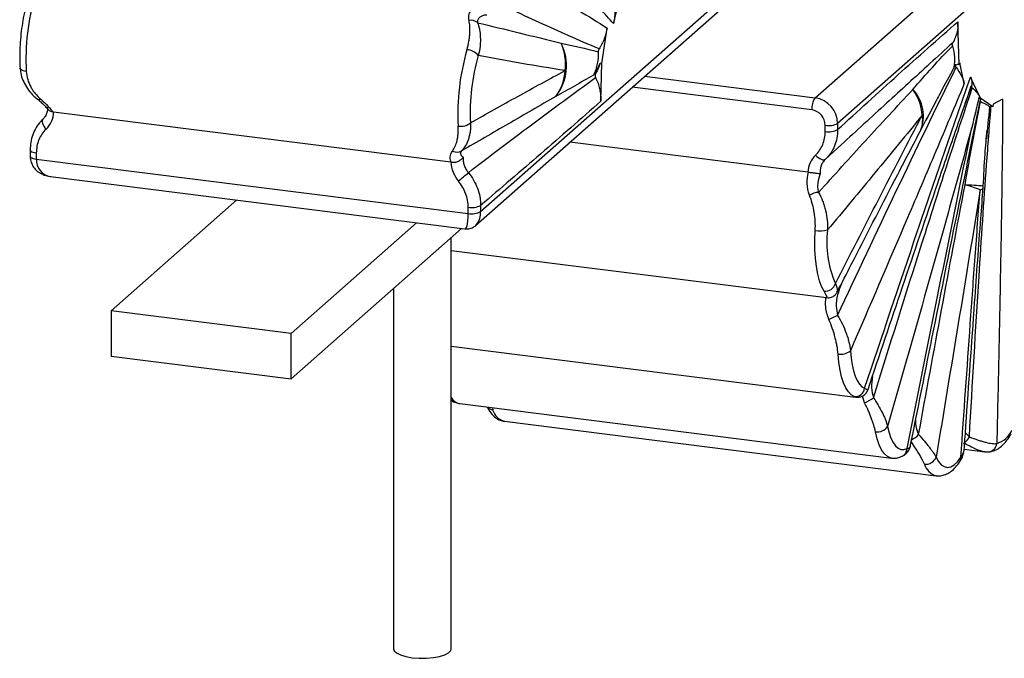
# Paper-space layout '_Dimétrica' of a CAD drawing. Header units: millimetres. Extents: x -787 to -323, y -1059 to 481.
# Tile 2 of 11: x -787 to -583, y -20 to 113. Entities that reach past the tile are written whole.
import ezdxf

# ---------------------------------------------------------------- set-up
doc = ezdxf.new("R2010")
doc.units = ezdxf.units.MM

psp = doc.layouts.new('_Dimétrica')

# ---------------------------------------------------------------- linework, layer by layer
at = {"color": 7, "linetype": 'Continuous', "lineweight": 25}
for p, q in [((-621.96, 96.3), (-553.73, 156.48)), ((-547.99, 152.11), (-617.29, 91)), ((-691.53, 72.66), (-622.24, 133.77)), ((-692.59, 69.77), (-623.61, 130.61)), ((-663.91, 111.74), (-661.93, 119.49)), ((-666.34, 103.45), (-665.22, 110.81)), ((-592.05, 103.18), (-592.28, 112.12)), ((-666.34, 103.45), (-666.67, 103.49)), ((-666.53, 95.64), (-666.34, 103.45)), ((-590.97, 99.25), (-591.86, 103.55)), ((-587.68, 96.38), (-589.66, 100.63)), ((-589.48, 98.78), (-590.89, 94.77)), ((-587.68, 96.38), (-587.71, 96.28)), ((-585, 94.46), (-587.71, 96.28)), ((-596.82, 95.68), (-598.99, 91.6)), ((-584.97, 94.97), (-585, 94.46)), ((-582.98, 96.04), (-584.97, 94.97)), ((-697.71, 82.94), (-780.31, 93.35)), ((-600.09, 89.44), (-598.67, 92.24)), ((-619.86, 89.31), (-619.86, 90.61)), ((-617.29, 91), (-617.29, 89.7)), ((-585.96, 91.82), (-586.36, 87.79)), ((-623.47, 80.84), (-672.97, 87.08)), ((-616.54, 86.56), (-619.83, 83.55)), ((-785.2, 85.5), (-785.2, 84.21)), ((-783.91, 84.88), (-783.91, 83.58)), ((-783.91, 83.58), (-694.11, 72.27)), ((-780.95, 79.95), (-694.78, 69.1)), ((-768.33, 52.07), (-742.24, 75.08)), ((-691.53, 73.95), (-691.53, 72.66)), ((-694.11, 72.27), (-694.11, 73.56)), ((-730.91, 47.36), (-704.83, 70.36)), ((-692.59, 69.77), (-692.42, 69.94)), ((-730.91, 37.93), (-695.47, 69.18)), ((-697.66, -18.17), (-697.66, 67.26)), ((-697.66, 64.61), (-619.59, 54.78)), ((-709.66, 56.67), (-709.66, -18.17)), ((-768.33, 52.07), (-768.33, 42.64)), ((-730.91, 47.36), (-768.33, 52.07)), ((-730.91, 37.93), (-730.91, 47.36)), ((-697.66, 44.72), (-613.55, 34.13)), ((-768.33, 42.64), (-730.91, 37.93)), ((-695.87, 32.76), (-606.07, 21.45)), ((-613.55, 34.2), (-613.86, 34.22)), ((-686.59, 29.09), (-596.79, 17.78)), ((-590.99, 23.28), (-586.7, 22.74))]:
    psp.add_line(p, q, dxfattribs=at)
at = {"color": 8, "linetype": 'Continuous', "lineweight": 25}
for p, q in [((-657.44, 100.77), (-621.96, 96.3)), ((-622.67, 93.79), (-660.02, 98.5)), ((-611.68, 32.93), (-612.11, 34.37)), ((-689.08, 31.91), (-689.02, 31.49)), ((-590.72, 26.7), (-589.9, 25.83))]:
    psp.add_line(p, q, dxfattribs=at)
at = {"color": 8, "linetype": 'Continuous', "lineweight": 25, "flags": 128}
for points in [[(-786, 101.75), (-786.35, 101.81), (-786.66, 101.91), (-786.92, 102.03), (-787.12, 102.18), (-787.24, 102.35), (-787.3, 102.53), (-787.3, 102.54)], [(-785.2, 85.5), (-785.2, 85.48), (-785.15, 85.35), (-785.03, 85.23), (-784.83, 85.11), (-784.57, 85.01), (-784.26, 84.93), (-783.91, 84.88)], [(-785.2, 84.21), (-785.2, 84.19), (-785.15, 84.06), (-785.03, 83.93), (-784.83, 83.82), (-784.57, 83.72), (-784.26, 83.64), (-783.91, 83.58)], [(-587.65, 77.2), (-587.42, 77.27), (-587.25, 77.35), (-587.12, 77.44), (-587.05, 77.53), (-587.03, 77.6)], [(-694.78, 69.1), (-694.63, 69.14), (-694.48, 69.34), (-694.35, 69.69), (-694.25, 70.17), (-694.17, 70.77), (-694.13, 71.48), (-694.11, 72.27)], [(-606.07, 21.45), (-606.28, 21.49), (-606.95, 21.78), (-607.58, 22.34), (-608.14, 23.14), (-608.65, 24.18), (-609.08, 25.45), (-609.43, 26.91)]]:
    psp.add_lwpolyline(points, dxfattribs=at)
at = {"color": 7, "linetype": 'Continuous', "lineweight": 25, "flags": 128}
for points in [[(-591.86, 103.55), (-591.9, 103.47), (-592.05, 103.18)], [(-585, 94.46), (-585.18, 94.47), (-585.35, 94.48), (-585.49, 94.48), (-585.6, 94.47), (-585.67, 94.45), (-585.71, 94.42), (-585.71, 94.38)], [(-782.51, 91.89), (-782.63, 91.74), (-782.69, 91.55), (-782.69, 91.3), (-782.62, 91.02), (-782.51, 90.72), (-782.34, 90.41), (-782.12, 90.1), (-781.87, 89.8)], [(-621.91, 84.39), (-621.63, 84.12), (-621.33, 83.88), (-621.03, 83.68), (-620.73, 83.53), (-620.45, 83.45), (-620.21, 83.42), (-620, 83.46), (-619.83, 83.55)], [(-620.12, 56.13), (-620.62, 57.1), (-621.06, 58.29), (-621.42, 59.68), (-621.7, 61.24), (-621.9, 62.96), (-622.01, 64.8), (-622.03, 66.74), (-621.95, 68.76)], [(-613.86, 34.22), (-614.49, 34.59), (-615.07, 35.19), (-615.61, 36.02), (-616.07, 37.07), (-616.47, 38.31), (-616.8, 39.74), (-617.05, 41.33), (-617.21, 43.06)], [(-614.64, 43.75), (-614.5, 42.23), (-614.28, 40.83), (-613.99, 39.57), (-613.64, 38.47), (-613.23, 37.54), (-612.76, 36.81), (-612.24, 36.28), (-611.68, 35.95)], [(-606.91, 28.01), (-606.6, 26.72), (-606.22, 25.61), (-605.78, 24.69), (-605.28, 23.98), (-604.73, 23.49), (-604.13, 23.23), (-603.51, 23.2), (-602.86, 23.4)], [(-596.81, 21.65), (-596.31, 20.73), (-595.75, 20.06), (-595.13, 19.66), (-594.47, 19.51), (-593.78, 19.64), (-593.07, 20.04), (-592.36, 20.69), (-591.66, 21.6)], [(-709.66, -18.17), (-709.53, -18.58), (-709.04, -19.05), (-708.22, -19.47), (-707.11, -19.81), (-705.78, -20.04)], [(-705.78, -20.04), (-704.31, -20.16), (-702.81, -20.15), (-701.36, -20.02), (-700.05, -19.77), (-698.97, -19.42), (-698.19, -19), (-697.74, -18.52), (-697.66, -18.17)]]:
    psp.add_lwpolyline(points, dxfattribs=at)
at = {"color": 7, "linetype": 'Continuous', "lineweight": 25}
for centre, radius, start, end in [((-738.23, 104.26), 47.84, 163.7886, 183.0058), ((-693.52, 110.44), 1.99, 48.2879, 102.2077), ((-683.82, 102.96), 10.16, 321.1506, 27.3902), ((-684.28, 103.32), 10.41, 352.5388, 24.4639), ((-648.43, 92.94), 47.84, 163.7886, 183.0058), ((-694.56, 102.99), 3.32, 39.7914, 86.5774), ((-651.48, 93.33), 42.21, 163.7886, 183.0058), ((-592.32, 102.38), 0.841, 71.4233, 170.1922), ((-683.35, 102.33), 9.4, 322.2969, 357.7798), ((-666.91, 100.53), 1.23, 144.5938, 156.049), ((-618.74, 94.04), 3.94, 144.9309, 183.5931), ((-622.75, 90.89), 5.46, 1.0587, 81.7605), ((-609.83, 92.02), 10.15, 3.7786, 36.3756), ((-785.41, 93.47), 5.1, 313.9215, 358.5985), ((-623.14, 90.55), 3.28, 1.0587, 81.7605), ((-695.62, 93.45), 3.07, 259.1378, 310.3851), ((-619.13, 94.48), 3.94, 259.2261, 297.8883), ((-619.13, 93.18), 3.94, 259.2261, 297.8883), ((-609.06, 93.86), 10, 332.4249, 333.787), ((-696.47, 86.75), 1.76, 238.8033, 303.3419), ((-618.37, 80.72), 5.1, 133.921, 178.5863), ((-691.14, 83.27), 6.58, 182.8176, 220.3822), ((-763.12, 160.34), 105.36, 309.4624, 310.9385), ((-594.88, 59.65), 18.98, 67.5839, 77.5664), ((-597, 78.37), 10, 355.5541, 357.5467), ((-621.04, 72.53), 4.13, 92.958, 120.4785), ((-693.37, 77.43), 3.94, 259.2261, 297.8883), ((-693.37, 76.14), 3.94, 259.2261, 297.8883), ((-620.87, 75.09), 6.42, 260.3076, 283.3907), ((-598.27, 66.22), 21.28, 172.9299, 203.6133), ((-619.88, 58.32), 2.2, 263.7138, 343.6607), ((-611.32, 36.43), 15.83, 112.155, 119.4781), ((-616.64, 46.04), 3.04, 259.1641, 311.1515), ((-613.67, 36.21), 2, 264.6793, 352.5423), ((-617.82, 45.68), 14.16, 295.7186, 304.2797), ((-609.02, 29.39), 2.51, 260.6168, 326.8581), ((-585.45, 29.04), 4.73, 285.2471, 337.5894), ((-598.94, 22.43), 2.27, 262.9548, 339.7274)]:
    psp.add_arc(centre, radius, start, end, dxfattribs=at)
at = {"color": 8, "linetype": 'Continuous', "lineweight": 25}
for centre, radius, start, end in [((-607.32, 92.56), 7.87, 336.6453, 44.0577), ((-783.33, 96.57), 0.636, 239.7043, 301.7848), ((-605.01, 91.68), 5.4, 332.9184, 10.7499), ((-780.46, 83.37), 3.45, 176.5002, 261.8247), ((-591.88, 30.76), 47.44, 84.1051, 88.6904), ((-695.43, 72.42), 3.91, 320.5075, 3.4096), ((-695.36, 35.4), 2.69, 211.1523, 258.9925), ((-688.85, 33.15), 1.67, 222.19, 264.2713), ((-685.67, 32.46), 3.49, 196.0236, 254.7356), ((-604.53, 30.42), 5.77, 297.2666, 314.7896), ((-592.74, 27.22), 3.15, 306.6007, 334.0277), ((-604.68, 23.46), 1.82, 296.4863, 358.1814), ((-586.11, 24.62), 1.91, 275.0218, 355.6472), ((-593, 21.45), 1.35, 326.379, 6.0509), ((-595.87, 21.14), 3.49, 196.0236, 254.7356)]:
    psp.add_arc(centre, radius, start, end, dxfattribs=at)
at = {"color": 7, "linetype": 'Continuous', "lineweight": 25}
for points, knots in [([(-663.91, 111.74), (-664.84, 112.75), (-665.77, 113.78), (-667.62, 115.86), (-668.54, 116.91), (-671.31, 120.09), (-673.14, 122.24), (-678.64, 128.74), (-682.28, 133.14), (-685.92, 137.57)], [0, 0, 0, 0, 0.125, 0.125, 0.25, 0.25, 0.5, 0.5, 1, 1, 1, 1]), ([(-688.88, 124.56), (-684.92, 122.38), (-680.96, 120.17), (-675.04, 116.77), (-673.07, 115.62), (-669.13, 113.26), (-667.17, 112.06), (-665.22, 110.81)], [0, 0, 0, 0, 0.5, 0.5, 0.75, 0.75, 1, 1, 1, 1]), ([(-785.6, 117.23), (-785.7, 116.87), (-785.99, 115.84), (-786.42, 114.04), (-786.82, 111.82), (-787.12, 109.56), (-787.31, 107.31), (-787.38, 105.13), (-787.35, 103.55), (-787.31, 102.72), (-787.3, 102.54)], [0, 0, 0, 0, 0.078038, 0.2268171, 0.3750338, 0.5229151, 0.6707795, 0.8188459, 0.9601037, 1, 1, 1, 1]), ([(-666.9, 106.48), (-671.1, 108.26), (-675.23, 110.1), (-683.43, 113.83), (-687.5, 115.73), (-691.54, 117.63)], [0, 0, 0, 0, 0.5, 0.5, 1, 1, 1, 1]), ([(-663.73, 115.36), (-663.63, 114.77), (-663.6, 114.17), (-663.65, 113.26), (-663.68, 112.96), (-663.77, 112.35), (-663.83, 112.05), (-663.91, 111.74)], [0, 0, 0, 0, 0.5, 0.5, 0.75, 0.75, 1, 1, 1, 1]), ([(-693.94, 112.38), (-694.02, 112.76), (-694.02, 113.11), (-693.9, 113.76), (-693.78, 114.05), (-693.63, 114.31)], [0, 0, 0, 0, 0.5, 0.5, 1, 1, 1, 1]), ([(-690.25, 113.5), (-690.49, 113.51), (-690.72, 113.48), (-691.17, 113.36), (-691.38, 113.27), (-691.67, 113.08), (-691.75, 113.01), (-691.92, 112.84), (-691.99, 112.75), (-692.16, 112.44), (-692.23, 112.2), (-692.2, 111.92)], [0, 0, 0, 0, 0.25, 0.25, 0.5, 0.5, 0.625, 0.625, 0.75, 0.75, 1, 1, 1, 1]), ([(-694.36, 106.3), (-694.18, 106.91), (-694.05, 107.5), (-693.9, 108.35), (-693.86, 108.63), (-693.8, 109.17), (-693.77, 109.44), (-693.73, 110.21), (-693.74, 110.68), (-693.8, 111.58), (-693.86, 111.99), (-693.94, 112.38)], [0, 0, 0, 0, 0.25, 0.25, 0.375, 0.375, 0.5, 0.5, 0.75, 0.75, 1, 1, 1, 1]), ([(-692.2, 111.92), (-692.02, 111.48), (-691.88, 111), (-691.68, 109.99), (-691.61, 109.45), (-691.58, 108.58), (-691.57, 108.28), (-691.59, 107.68), (-691.62, 107.37), (-691.72, 106.42), (-691.83, 105.78), (-692.01, 105.11)], [0, 0, 0, 0, 0.25, 0.25, 0.5, 0.5, 0.625, 0.625, 0.75, 0.75, 1, 1, 1, 1]), ([(-692.2, 111.92), (-689.32, 111.23), (-686.43, 110.53), (-680.64, 109.11), (-677.73, 108.38), (-674.8, 107.64)], [0, 0, 0, 0, 0.5, 0.5, 1, 1, 1, 1]), ([(-665.22, 110.81), (-665.34, 110.03), (-665.54, 109.28), (-666.1, 107.83), (-666.47, 107.13), (-666.9, 106.48)], [0, 0, 0, 0, 0.5, 0.5, 1, 1, 1, 1]), ([(-617.29, 89.7), (-613.12, 93.51), (-608.95, 97.3), (-602.7, 102.93), (-600.62, 104.79), (-596.45, 108.49), (-594.36, 110.32), (-592.28, 112.12)], [0, 0, 0, 0, 0.5, 0.5, 0.75, 0.75, 1, 1, 1, 1]), ([(-592.28, 112.12), (-592.26, 111.33), (-592.34, 110.57), (-592.61, 109.47), (-592.73, 109.11), (-593.01, 108.41), (-593.17, 108.08), (-593.36, 107.76)], [0, 0, 0, 0, 0.5, 0.5, 0.75, 0.75, 1, 1, 1, 1]), ([(-666.9, 106.48), (-666.96, 106.39), (-667.01, 106.29), (-667.07, 106.08), (-667.08, 105.97), (-667.08, 105.86)], [0, 0, 0, 0, 0.5, 0.5, 1, 1, 1, 1]), ([(-593.36, 107.76), (-593.42, 107.66), (-593.46, 107.55), (-593.48, 107.31), (-593.46, 107.18), (-593.43, 107.06)], [0, 0, 0, 0, 0.5, 0.5, 1, 1, 1, 1]), ([(-593.43, 107.06), (-593.19, 106.3), (-593.06, 105.54), (-592.99, 104.39), (-592.99, 104.01), (-593.03, 103.25), (-593.08, 102.89), (-593.15, 102.52)], [0, 0, 0, 0, 0.5, 0.5, 0.75, 0.75, 1, 1, 1, 1]), ([(-673.96, 101.97), (-676.97, 102.43), (-679.98, 102.93), (-686, 103.99), (-689.01, 104.54), (-692.01, 105.11)], [0, 0, 0, 0, 0.5, 0.5, 1, 1, 1, 1]), ([(-667.08, 105.86), (-667.06, 105.03), (-667.12, 104.21), (-667.36, 103), (-667.47, 102.59), (-667.72, 101.8), (-667.87, 101.41), (-668.03, 101.03)], [0, 0, 0, 0, 0.5, 0.5, 0.75, 0.75, 1, 1, 1, 1]), ([(-787.26, 102.54), (-787.24, 102.17), (-787.17, 101.28), (-786.73, 99.93), (-786.01, 98.53), (-785, 97.23), (-784.18, 96.41), (-783.68, 96.04), (-783.65, 96.02)], [0, 0, 0, 0, 0.145659, 0.34418, 0.549058, 0.76284, 0.985745, 1, 1, 1, 1]), ([(-666.67, 103.49), (-666.78, 103.13), (-666.91, 102.77), (-667.22, 102.09), (-667.39, 101.76), (-667.59, 101.44)], [0, 0, 0, 0, 0.5, 0.5, 1, 1, 1, 1]), ([(-617.29, 51.09), (-613.25, 59.73), (-609.19, 68.35), (-600.99, 85.55), (-596.85, 94.12), (-592.66, 102.64)], [0, 0, 0, 0, 0.5, 0.5, 1, 1, 1, 1]), ([(-592.66, 102.64), (-592.66, 102.65), (-592.74, 102.75), (-592.84, 102.95), (-592.86, 103.17), (-592.79, 103.27), (-592.77, 103.29)], [0, 0, 0, 0, 0.0361714, 0.4465277, 0.8568841, 1, 1, 1, 1]), ([(-592.66, 102.64), (-592.22, 102.09), (-591.86, 101.53), (-591.3, 100.4), (-591.09, 99.82), (-590.97, 99.25)], [0, 0, 0, 0, 0.5, 0.5, 1, 1, 1, 1]), ([(-786, 101.75), (-785.96, 101.19), (-785.86, 100.63), (-785.55, 99.58), (-785.34, 99.07), (-784.95, 98.35), (-784.81, 98.11), (-784.5, 97.65), (-784.34, 97.43), (-783.81, 96.79), (-783.43, 96.4), (-783, 96.03)], [0, 0, 0, 0, 0.25, 0.25, 0.5, 0.5, 0.625, 0.625, 0.75, 0.75, 1, 1, 1, 1]), ([(-694.08, 80.75), (-689.72, 84.1), (-685.34, 87.42), (-676.52, 94.02), (-672.08, 97.29), (-667.61, 100.5)], [0, 0, 0, 0, 0.5, 0.5, 1, 1, 1, 1]), ([(-693.63, 91.11), (-690.35, 92.96), (-687.07, 94.79), (-680.51, 98.42), (-677.23, 100.21), (-673.96, 101.97)], [0, 0, 0, 0, 0.5, 0.5, 1, 1, 1, 1]), ([(-667.59, 101.44), (-667.67, 101.3), (-667.71, 101.15), (-667.72, 100.82), (-667.68, 100.65), (-667.61, 100.5)], [0, 0, 0, 0, 0.5, 0.5, 1, 1, 1, 1]), ([(-667.61, 100.5), (-667.23, 99.73), (-666.96, 98.94), (-666.68, 97.71), (-666.61, 97.3), (-666.53, 96.47), (-666.52, 96.06), (-666.53, 95.64)], [0, 0, 0, 0, 0.5, 0.5, 0.75, 0.75, 1, 1, 1, 1]), ([(-611.68, 35.95), (-608.04, 46.81), (-604.39, 57.65), (-598.9, 73.84), (-597.06, 79.23), (-594.3, 87.29), (-593.38, 89.97), (-591.52, 95.31), (-590.6, 97.98), (-589.66, 100.63)], [0, 0, 0, 0, 0.5, 0.5, 0.75, 0.75, 0.875, 0.875, 1, 1, 1, 1]), ([(-589.66, 100.63), (-589.51, 100.3), (-589.42, 99.98), (-589.37, 99.51), (-589.37, 99.36), (-589.4, 99.07), (-589.43, 98.92), (-589.48, 98.78)], [0, 0, 0, 0, 0.5, 0.5, 0.75, 0.75, 1, 1, 1, 1]), ([(-590.97, 99.25), (-592.93, 94.55), (-594.89, 89.89), (-598.82, 80.6), (-600.8, 75.97), (-606.72, 62.12), (-610.68, 52.93), (-614.64, 43.75)], [0, 0, 0, 0, 0.25, 0.25, 0.5, 0.5, 1, 1, 1, 1]), ([(-610.98, 35.67), (-608.58, 42.8), (-603.76, 57.15), (-597.61, 75.27), (-592.84, 89.19), (-590.5, 95.89), (-589.5, 98.78)], [0, 0, 0, 0, 0.336657, 0.677421, 0.860831, 1, 1, 1, 1]), ([(-609.85, 33.98), (-606.49, 44.75), (-603.11, 55.52), (-597.98, 71.63), (-596.27, 76.99), (-592.8, 87.71), (-591.06, 93.06), (-589.3, 98.4)], [0, 0, 0, 0, 0.5, 0.5, 0.75, 0.75, 1, 1, 1, 1]), ([(-589.48, 98.78), (-589.5, 98.73), (-589.5, 98.66), (-589.43, 98.53), (-589.38, 98.46), (-589.3, 98.4)], [0, 0, 0, 0, 0.5, 0.5, 1, 1, 1, 1]), ([(-589.3, 98.4), (-588.92, 98.06), (-588.6, 97.73), (-588.19, 97.22), (-588.07, 97.05), (-587.86, 96.72), (-587.76, 96.55), (-587.68, 96.38)], [0, 0, 0, 0, 0.5, 0.5, 0.75, 0.75, 1, 1, 1, 1]), ([(-675.91, 96.59), (-679.21, 94.68), (-682.48, 92.78), (-689.01, 89.02), (-692.26, 87.14), (-695.5, 85.27)], [0, 0, 0, 0, 0.5, 0.5, 1, 1, 1, 1]), ([(-621.26, 76.65), (-618.02, 80.24), (-614.77, 83.81), (-608.24, 90.95), (-604.96, 94.5), (-601.66, 98.03)], [0, 0, 0, 0, 0.5, 0.5, 1, 1, 1, 1]), ([(-587.92, 96.4), (-587.72, 96.22), (-587.51, 96.03), (-587.61, 95.89), (-587.61, 95.89)], [0, 0, 0, 0, 0.959294, 1, 1, 1, 1]), ([(-783.66, 96.02), (-783.43, 95.83), (-782.9, 95.39), (-782.22, 94.7), (-781.7, 94.14), (-781.42, 93.86), (-781.33, 93.77)], [0, 0, 0, 0, 0.218971, 0.513535, 0.855928, 1, 1, 1, 1]), ([(-783, 96.03), (-782.4, 95.51), (-781.91, 95), (-781.06, 94.09), (-780.71, 93.69), (-780.4, 93.36)], [0, 0, 0, 0, 0.5, 0.5, 1, 1, 1, 1]), ([(-781.61, 94.39), (-781.6, 94.34), (-781.57, 93.94), (-781.69, 93.24), (-782.01, 92.44), (-782.37, 92.06), (-782.53, 91.88)], [0, 0, 0, 0, 0.055377, 0.383572, 0.71761, 1, 1, 1, 1]), ([(-666.53, 95.64), (-668.61, 93.77), (-670.69, 91.92), (-674.86, 88.27), (-676.95, 86.45), (-683.2, 81.05), (-687.37, 77.49), (-691.53, 73.95)], [0, 0, 0, 0, 0.25, 0.25, 0.5, 0.5, 1, 1, 1, 1]), ([(-602.11, 24.17), (-600.4, 32.73), (-596.68, 51.33), (-591.84, 75.23), (-588.69, 90.56), (-587.6, 95.88)], [0, 0, 0, 0, 0.357292, 0.77679, 1, 1, 1, 1]), ([(-587.59, 95.51), (-587.06, 95.3), (-586.63, 95.1), (-586.16, 94.82), (-586.02, 94.73), (-585.82, 94.55), (-585.75, 94.46), (-585.71, 94.38)], [0, 0, 0, 0, 0.5, 0.5, 0.75, 0.75, 1, 1, 1, 1]), ([(-582.98, 96.04), (-582.99, 93.09), (-583.01, 90.13), (-583.07, 84.2), (-583.11, 81.23), (-583.23, 72.3), (-583.33, 66.34), (-583.56, 54.4), (-583.68, 48.42), (-583.93, 36.45), (-584.06, 30.47), (-584.2, 24.48)], [0, 0, 0, 0, 0.125, 0.125, 0.25, 0.25, 0.5, 0.5, 0.75, 0.75, 1, 1, 1, 1]), ([(-780.4, 93.36), (-780.58, 93.39), (-780.93, 93.46), (-781.24, 93.63), (-781.32, 93.76), (-781.33, 93.77)], [0, 0, 0, 0, 0.475265, 0.950118, 1, 1, 1, 1]), ([(-599.71, 92.69), (-602.99, 88.66), (-606.26, 84.67), (-612.82, 76.73), (-616.1, 72.78), (-619.38, 68.84)], [0, 0, 0, 0, 0.5, 0.5, 1, 1, 1, 1]), ([(-617.76, 57.7), (-614.76, 63.56), (-611.76, 69.42), (-605.74, 81.09), (-602.73, 86.91), (-599.71, 92.69)], [0, 0, 0, 0, 0.5, 0.5, 1, 1, 1, 1]), ([(-782.63, 91.73), (-782.76, 91.62), (-783.29, 91.16), (-783.99, 90.12), (-784.7, 88.67), (-785.13, 87.1), (-785.17, 86.02), (-785.19, 85.5)], [0, 0, 0, 0, 0.073155, 0.307345, 0.543224, 0.777713, 1, 1, 1, 1]), ([(-697.38, 85.24), (-697.16, 85.53), (-696.97, 85.86), (-696.65, 86.59), (-696.52, 86.98), (-696.36, 87.64), (-696.32, 87.87), (-696.25, 88.34), (-696.22, 88.59), (-696.17, 89.34), (-696.16, 89.87), (-696.2, 90.44)], [0, 0, 0, 0, 0.25, 0.25, 0.5, 0.5, 0.625, 0.625, 0.75, 0.75, 1, 1, 1, 1]), ([(-693.63, 91.11), (-693.6, 90.49), (-693.63, 89.89), (-693.74, 89.05), (-693.79, 88.78), (-693.91, 88.25), (-693.98, 87.99), (-694.22, 87.24), (-694.42, 86.79), (-694.91, 85.97), (-695.19, 85.6), (-695.5, 85.27)], [0, 0, 0, 0, 0.25, 0.25, 0.375, 0.375, 0.5, 0.5, 0.75, 0.75, 1, 1, 1, 1]), ([(-589.39, 90.14), (-590.83, 84.92), (-592.28, 79.72), (-595.18, 69.34), (-596.64, 64.16), (-601.03, 48.64), (-603.97, 38.32), (-606.91, 28.01)], [0, 0, 0, 0, 0.25, 0.25, 0.5, 0.5, 1, 1, 1, 1]), ([(-602.86, 23.4), (-600.63, 34.53), (-598.4, 45.67), (-593.91, 67.91), (-591.66, 79.03), (-589.39, 90.14)], [0, 0, 0, 0, 0.5, 0.5, 1, 1, 1, 1]), ([(-781.87, 89.8), (-782.2, 89.49), (-782.49, 89.15), (-782.99, 88.41), (-783.21, 88.02), (-783.56, 87.17), (-783.82, 86.29), (-783.91, 85.36), (-783.91, 84.88)], [0, 0, 0, 0, 0.25, 0.25, 0.5, 0.5, 0.75, 1, 1, 1, 1]), ([(-621.91, 84.39), (-621.58, 84.7), (-621.29, 85.04), (-620.78, 85.78), (-620.57, 86.17), (-620.22, 87.02), (-619.95, 87.9), (-619.86, 88.83), (-619.86, 89.31)], [0, 0, 0, 0, 0.25, 0.25, 0.5, 0.5, 0.75, 1, 1, 1, 1]), ([(-617.29, 89.7), (-617.29, 89.1), (-617.4, 87.94), (-617.72, 86.84), (-618.16, 85.78), (-618.43, 85.28), (-618.9, 84.6), (-619.07, 84.37), (-619.44, 83.95), (-619.63, 83.75), (-619.83, 83.55)], [0, 0, 0, 0, 0.25, 0.5, 0.5, 0.75, 0.75, 0.875, 0.875, 1, 1, 1, 1]), ([(-617.39, 55.93), (-616.41, 57.85), (-612.43, 65.63), (-606.7, 76.75), (-601.95, 85.86), (-600.2, 89.22)], [0, 0, 0, 0, 0.171266, 0.695148, 1, 1, 1, 1]), ([(-587, 77.94), (-586.9, 80.17), (-586.73, 84.05), (-586.37, 87.93), (-586.21, 89.59)], [0, 0, 0, 0, 0.571133, 1, 1, 1, 1]), ([(-785.2, 84.21), (-785.19, 83.94), (-785.15, 83.3), (-784.8, 82.35), (-784.15, 81.44), (-783.29, 80.72), (-782.24, 80.23), (-781.42, 79.98), (-780.95, 79.96), (-780.91, 79.96)], [0, 0, 0, 0, 0.115495, 0.281165, 0.44521, 0.611887, 0.78779, 0.978158, 1, 1, 1, 1]), ([(-697.62, 82.93), (-697.79, 83.24), (-697.89, 83.61), (-697.84, 84.41), (-697.69, 84.83), (-697.38, 85.24)], [0, 0, 0, 0, 0.5, 0.5, 1, 1, 1, 1]), ([(-697.62, 82.93), (-697.5, 82.91), (-697.37, 82.9), (-697.12, 82.9), (-696.99, 82.91), (-696.61, 82.97), (-696.36, 83.05), (-695.92, 83.25), (-695.72, 83.38), (-695.39, 83.66), (-695.25, 83.82), (-695.14, 83.99)], [0, 0, 0, 0, 0.125, 0.125, 0.25, 0.25, 0.5, 0.5, 0.75, 0.75, 1, 1, 1, 1]), ([(-695.5, 85.27), (-695.61, 85.14), (-695.68, 85), (-695.72, 84.74), (-695.71, 84.62), (-695.58, 84.29), (-695.39, 84.11), (-695.14, 83.99)], [0, 0, 0, 0, 0.25, 0.25, 0.5, 0.5, 1, 1, 1, 1]), ([(-695.14, 83.99), (-695.17, 83.72), (-695.17, 83.43), (-695.11, 82.87), (-695.05, 82.58), (-694.87, 82.03), (-694.75, 81.76), (-694.45, 81.23), (-694.28, 80.98), (-694.08, 80.75)], [0, 0, 0, 0, 0.25, 0.25, 0.5, 0.5, 0.75, 0.75, 1, 1, 1, 1]), ([(-619.83, 83.55), (-620.03, 83.37), (-620.2, 83.16), (-620.5, 82.71), (-620.62, 82.45), (-620.8, 81.93), (-620.86, 81.66), (-620.93, 81.09), (-620.93, 80.8), (-620.9, 80.51)], [0, 0, 0, 0, 0.25, 0.25, 0.5, 0.5, 0.75, 0.75, 1, 1, 1, 1]), ([(-694.08, 80.75), (-693.67, 80.26), (-692.95, 79.24), (-692.41, 78.11), (-691.97, 76.94), (-691.81, 76.35), (-691.64, 75.45), (-691.6, 75.16), (-691.55, 74.55), (-691.53, 74.25), (-691.53, 73.95)], [0, 0, 0, 0, 0.25, 0.5, 0.5, 0.75, 0.75, 0.875, 0.875, 1, 1, 1, 1]), ([(-623.14, 76.08), (-623.45, 76.86), (-623.59, 77.67), (-623.64, 79.29), (-623.55, 80.08), (-623.38, 80.83)], [0, 0, 0, 0, 0.5, 0.5, 1, 1, 1, 1]), ([(-623.38, 80.83), (-623.25, 80.83), (-623.13, 80.82), (-622.87, 80.79), (-622.74, 80.78), (-622.36, 80.74), (-622.12, 80.71), (-621.67, 80.65), (-621.47, 80.63), (-621.14, 80.57), (-621, 80.54), (-620.9, 80.51)], [0, 0, 0, 0, 0.125, 0.125, 0.25, 0.25, 0.5, 0.5, 0.75, 0.75, 1, 1, 1, 1]), ([(-620.9, 80.51), (-621.14, 79.94), (-621.33, 79.32), (-621.46, 78.34), (-621.48, 78), (-621.43, 77.32), (-621.37, 76.98), (-621.26, 76.65)], [0, 0, 0, 0, 0.5, 0.5, 0.75, 0.75, 1, 1, 1, 1]), ([(-694.11, 73.56), (-694.11, 74.04), (-694.16, 74.53), (-694.33, 75.48), (-694.47, 75.95), (-694.82, 76.89), (-695.25, 77.79), (-695.83, 78.61), (-696.15, 79)], [0, 0, 0, 0, 0.25, 0.25, 0.5, 0.5, 0.75, 1, 1, 1, 1]), ([(-621.95, 68.76), (-621.92, 69.38), (-621.92, 70.02), (-622, 71.29), (-622.07, 71.91), (-622.22, 72.85), (-622.28, 73.16), (-622.41, 73.77), (-622.49, 74.07), (-622.73, 74.96), (-622.92, 75.53), (-623.14, 76.08)], [0, 0, 0, 0, 0.25, 0.25, 0.5, 0.5, 0.625, 0.625, 0.75, 0.75, 1, 1, 1, 1]), ([(-621.26, 76.65), (-620.94, 76.07), (-620.66, 75.46), (-620.3, 74.52), (-620.19, 74.2), (-619.99, 73.55), (-619.9, 73.22), (-619.65, 72.22), (-619.53, 71.55), (-619.39, 70.2), (-619.36, 69.51), (-619.38, 68.84)], [0, 0, 0, 0, 0.25, 0.25, 0.375, 0.375, 0.5, 0.5, 0.75, 0.75, 1, 1, 1, 1]), ([(-587.65, 77.2), (-589.16, 67.93), (-590.68, 58.67), (-593.74, 40.16), (-595.28, 30.9), (-596.81, 21.65)], [0, 0, 0, 0, 0.5, 0.5, 1, 1, 1, 1]), ([(-591.66, 21.6), (-591.02, 30.85), (-590.37, 40.11), (-589.38, 54.01), (-589.04, 58.64), (-588.36, 67.92), (-588.01, 72.55), (-587.65, 77.2)], [0, 0, 0, 0, 0.5, 0.5, 0.75, 0.75, 1, 1, 1, 1]), ([(-590.93, 23.59), (-590.83, 25.14), (-590.14, 35.2), (-589, 51.09), (-587.81, 67.55), (-587.19, 75.49), (-587.02, 77.6)], [0, 0, 0, 0, 0.085924, 0.559955, 0.882754, 1, 1, 1, 1]), ([(-694.78, 69.11), (-694.51, 69.09), (-693.93, 69.05), (-693.09, 69.38), (-692.55, 69.74), (-692.37, 69.99), (-692.36, 70)], [0, 0, 0, 0, 0.303423, 0.661072, 0.986154, 1, 1, 1, 1]), ([(-619.59, 54.79), (-619.43, 54.77), (-619.06, 54.73), (-618.38, 54.91), (-617.75, 55.34), (-617.51, 55.75), (-617.4, 55.94)], [0, 0, 0, 0, 0.21043, 0.480157, 0.758212, 1, 1, 1, 1]), ([(-617.21, 43.06), (-617.25, 43.63), (-617.32, 44.21), (-617.48, 45.1), (-617.55, 45.39), (-617.68, 46), (-617.76, 46.31), (-618.01, 47.22), (-618.19, 47.83), (-618.62, 49.03), (-618.85, 49.62), (-619.12, 50.21)], [0, 0, 0, 0, 0.25, 0.25, 0.375, 0.375, 0.5, 0.5, 0.75, 0.75, 1, 1, 1, 1]), ([(-617.29, 51.09), (-616.94, 50.5), (-616.61, 49.9), (-616.02, 48.68), (-615.76, 48.06), (-615.41, 47.11), (-615.3, 46.79), (-615.11, 46.17), (-615.03, 45.86), (-614.8, 44.94), (-614.7, 44.34), (-614.64, 43.75)], [0, 0, 0, 0, 0.25, 0.25, 0.5, 0.5, 0.625, 0.625, 0.75, 0.75, 1, 1, 1, 1]), ([(-613.61, 34.15), (-613.48, 34.13), (-613.16, 34.07), (-612.51, 34.14), (-611.77, 34.48), (-611.22, 35.06), (-611.06, 35.48), (-610.99, 35.67)], [0, 0, 0, 0, 0.150905, 0.367129, 0.586711, 0.823506, 1, 1, 1, 1]), ([(-697.66, 33.49), (-697.64, 33.48), (-697.37, 33.23), (-696.76, 32.94), (-696.14, 32.83), (-695.86, 32.78)], [0, 0, 0, 0, 0.040422, 0.574027, 1, 1, 1, 1]), ([(-609.43, 26.91), (-609.51, 27.35), (-609.63, 27.81), (-609.85, 28.53), (-609.93, 28.78), (-610.1, 29.28), (-610.2, 29.54), (-610.49, 30.31), (-610.7, 30.82), (-611.16, 31.87), (-611.41, 32.4), (-611.68, 32.93)], [0, 0, 0, 0, 0.25, 0.25, 0.375, 0.375, 0.5, 0.5, 0.75, 0.75, 1, 1, 1, 1]), ([(-609.85, 33.98), (-609.49, 33.46), (-609.16, 32.94), (-608.55, 31.91), (-608.27, 31.4), (-607.89, 30.64), (-607.77, 30.38), (-607.55, 29.88), (-607.45, 29.64), (-607.17, 28.92), (-607.02, 28.45), (-606.91, 28.01)], [0, 0, 0, 0, 0.25, 0.25, 0.5, 0.5, 0.625, 0.625, 0.75, 0.75, 1, 1, 1, 1]), ([(-690.14, 32.04), (-690.08, 31.91), (-689.82, 31.38), (-689.27, 30.61), (-688.45, 29.82), (-687.54, 29.28), (-686.89, 29.16), (-686.59, 29.1)], [0, 0, 0, 0, 0.082203, 0.354312, 0.592609, 0.81045, 1, 1, 1, 1]), ([(-600.46, 26.32), (-600.05, 25.87), (-599.67, 25.43), (-598.94, 24.57), (-598.6, 24.16), (-598.13, 23.56), (-597.97, 23.36), (-597.69, 22.98), (-597.56, 22.8), (-597.19, 22.27), (-596.98, 21.94), (-596.81, 21.65)], [0, 0, 0, 0, 0.25, 0.25, 0.5, 0.5, 0.625, 0.625, 0.75, 0.75, 1, 1, 1, 1]), ([(-589.9, 25.83), (-589.27, 25.6), (-588.67, 25.39), (-587.82, 25.1), (-587.54, 25.02), (-587.01, 24.86), (-586.75, 24.78), (-586.01, 24.6), (-585.57, 24.51), (-584.99, 24.45), (-584.8, 24.43), (-584.48, 24.44), (-584.33, 24.45), (-584.2, 24.48)], [0, 0, 0, 0, 0.25, 0.25, 0.375, 0.375, 0.5, 0.5, 0.75, 0.75, 0.875, 0.875, 1, 1, 1, 1]), ([(-585.96, 22.71), (-585.68, 22.75), (-585.05, 22.83), (-584.13, 23.23), (-583.2, 23.9), (-582.29, 24.84), (-581.64, 25.75), (-581.29, 26.34), (-581.22, 26.46)], [0, 0, 0, 0, 0.134383, 0.3104733, 0.498965, 0.7117822, 0.9426252, 1, 1, 1, 1]), ([(-603.88, 21.86), (-603.69, 21.95), (-603.2, 22.18), (-602.61, 22.84), (-602.22, 23.58), (-602.15, 24.03), (-602.12, 24.19)], [0, 0, 0, 0, 0.192115, 0.520074, 0.827945, 1, 1, 1, 1]), ([(-591.91, 20.72), (-591.76, 20.93), (-591.38, 21.48), (-591.06, 22.47), (-590.98, 23.23), (-590.94, 23.6)], [0, 0, 0, 0, 0.248898, 0.638176, 1, 1, 1, 1]), ([(-586.71, 22.77), (-586.59, 22.74), (-586.34, 22.69), (-586.07, 22.72), (-585.94, 22.73)], [0, 0, 0, 0, 0.513735, 1, 1, 1, 1]), ([(-606.14, 21.48), (-606.06, 21.46), (-605.62, 21.36), (-604.81, 21.46), (-604.18, 21.71), (-603.86, 21.83)], [0, 0, 0, 0, 0.111394, 0.564424, 1, 1, 1, 1]), ([(-596.79, 17.79), (-596.76, 17.78), (-596.38, 17.69), (-595.61, 17.79), (-594.59, 18.11), (-593.65, 18.7), (-592.73, 19.54), (-592.17, 20.3), (-591.87, 20.7)], [0, 0, 0, 0, 0.016842, 0.196312, 0.373436, 0.560549, 0.76982, 1, 1, 1, 1])]:
    psp.add_open_spline(points, degree=3, knots=knots, dxfattribs=at)
for points in [[(-674.8, 107.64), (-672.3, 107.14), (-669.71, 106.55), (-667.08, 105.86)], [(-601.66, 98.03), (-599, 101.14), (-596.24, 104.16), (-593.43, 107.06)], [(-667.91, 101.25), (-667.41, 101.95), (-667, 102.7), (-666.67, 103.49)], [(-668.03, 101.03), (-670.72, 99.47), (-673.36, 98), (-675.91, 96.59)], [(-667.59, 101.44), (-667.7, 101.37), (-667.8, 101.31), (-667.91, 101.25)], [(-587.92, 96.4), (-588.4, 94.31), (-588.89, 92.22), (-589.39, 90.14)], [(-587.71, 96.28), (-587.78, 96.32), (-587.84, 96.36), (-587.92, 96.4)], [(-590.8, 78.19), (-589.8, 83.98), (-588.73, 89.76), (-587.59, 95.51)], [(-780.4, 93.36), (-780.37, 93.35), (-780.34, 93.35), (-780.31, 93.35)], [(-697.71, 82.94), (-697.68, 82.94), (-697.65, 82.93), (-697.62, 82.93)], [(-623.38, 80.83), (-623.41, 80.84), (-623.44, 80.84), (-623.47, 80.84)], [(-600.46, 26.32), (-597.3, 43.62), (-594.09, 60.91), (-590.8, 78.19)]]:
    psp.add_open_spline(points, degree=3, dxfattribs=at)
at = {"color": 8, "linetype": 'Continuous', "lineweight": 25}
for points, knots in [([(-593.36, 107.76), (-594.94, 106.31), (-599.55, 102.09), (-607.3, 95.02), (-613.41, 89.43), (-616.54, 86.56)], [0, 0, 0, 0, 0.2023885, 0.5900759, 1, 1, 1, 1]), ([(-593.15, 102.52), (-593.27, 102.3), (-594.29, 100.4), (-595.53, 98.11), (-596.61, 96.07), (-596.82, 95.68)], [0, 0, 0, 0, 0.097759, 0.828158, 1, 1, 1, 1]), ([(-589.9, 25.83), (-589.25, 36.95), (-588.15, 55.82), (-586.61, 78.65), (-585.72, 90.37), (-585.41, 94.34)], [0, 0, 0, 0, 0.487, 0.826208, 1, 1, 1, 1]), ([(-585.71, 94.38), (-585.74, 94.05), (-585.83, 93.19), (-585.91, 92.34), (-585.96, 91.82)], [0, 0, 0, 0, 0.392876, 1, 1, 1, 1]), ([(-617.76, 57.7), (-617.54, 57.15), (-617.19, 56.31), (-617.43, 56.07), (-617.5, 55.99)], [0, 0, 0, 0, 0.659901, 1, 1, 1, 1]), ([(-616.51, 57.64), (-616.76, 57.02), (-617.32, 55.61), (-617.75, 53.3), (-617.43, 51.74), (-617.29, 51.09)], [0, 0, 0, 0, 0.318721, 0.718948, 1, 1, 1, 1]), ([(-619.58, 54.81), (-619.56, 54.8), (-619.46, 54.76), (-619.51, 55.04), (-619.89, 55.73), (-620.12, 56.13)], [0, 0, 0, 0, 0.135295, 0.500153, 1, 1, 1, 1]), ([(-619.12, 50.21), (-619.41, 51.08), (-619.91, 52.59), (-619.78, 54.14), (-619.72, 54.8)], [0, 0, 0, 0, 0.579999, 1, 1, 1, 1]), ([(-610.05, 38.42), (-610.17, 37.64), (-610.41, 36.15), (-610.03, 34.68), (-609.85, 33.98)], [0, 0, 0, 0, 0.522391, 1, 1, 1, 1]), ([(-611.68, 35.95), (-611.38, 35.75), (-610.98, 35.48), (-611.06, 35.66), (-611.08, 35.71)], [0, 0, 0, 0, 0.747309, 1, 1, 1, 1]), ([(-601.08, 29.29), (-601.09, 29.09), (-601.14, 28.05), (-600.77, 27.1), (-600.46, 26.32)], [0, 0, 0, 0, 0.189595, 1, 1, 1, 1]), ([(-599.22, 20.18), (-599.51, 20.75), (-600, 21.72), (-601, 23.37), (-601.67, 24.39), (-601.97, 24.85)], [0, 0, 0, 0, 0.431108, 0.739876, 1, 1, 1, 1]), ([(-602.86, 23.4), (-602.5, 23.52), (-602.08, 23.66), (-602.14, 24.13), (-602.15, 24.18)], [0, 0, 0, 0, 0.885662, 1, 1, 1, 1]), ([(-591.66, 21.6), (-591.45, 21.9), (-591.06, 22.49), (-590.99, 23.24), (-590.95, 23.59)], [0, 0, 0, 0, 0.5255003, 1, 1, 1, 1]), ([(-586.7, 22.75), (-586.74, 22.76), (-587.19, 22.78), (-588.55, 23.27), (-590.21, 24.11), (-591.1, 24.56)], [0, 0, 0, 0, 0.048103, 0.490501, 1, 1, 1, 1])]:
    psp.add_open_spline(points, degree=3, knots=knots, dxfattribs=at)

doc.saveas('drawing.dxf')
